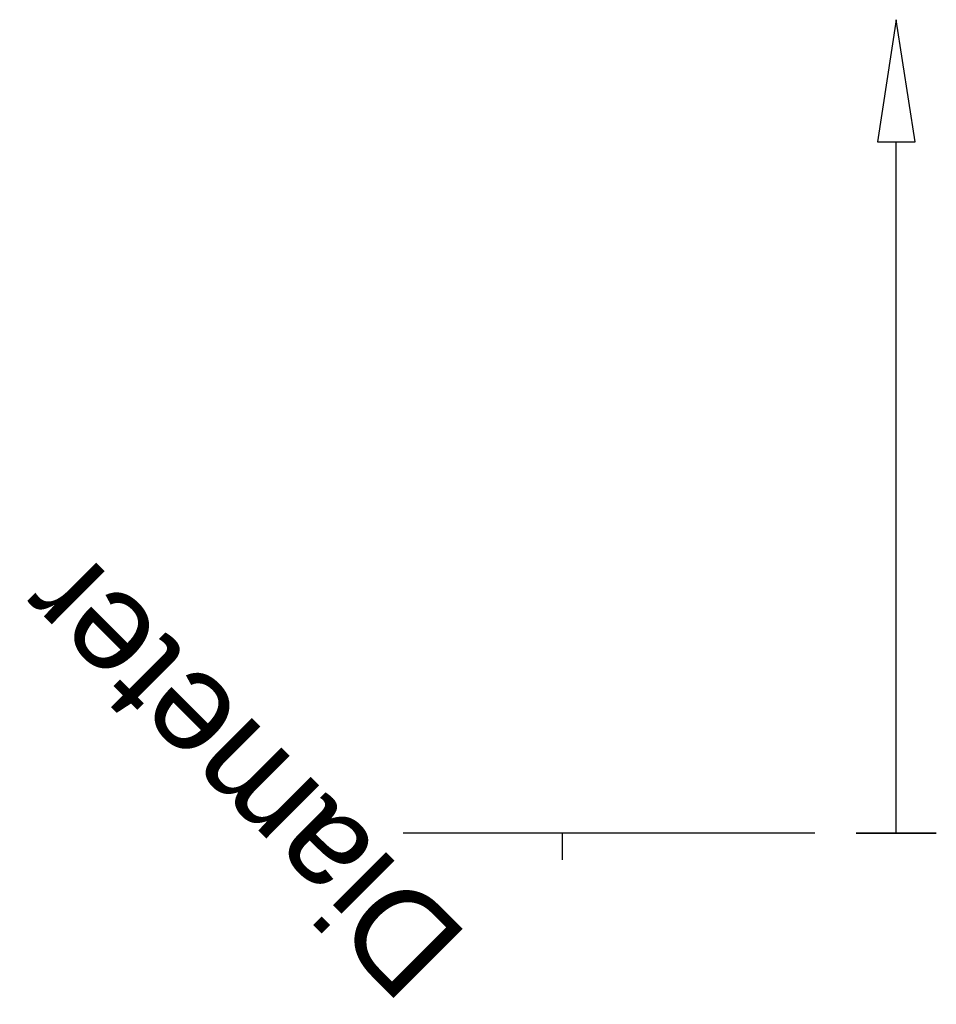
# Model space of a CAD drawing. Header units: millimetres. Extents: x -131 to 6, y -26 to 122.
import ezdxf

# ---------------------------------------------------------------- set-up
doc = ezdxf.new("R2010")
doc.units = ezdxf.units.MM
doc.layers.add('P-SANR-FIXT', color=7, linetype='Continuous', lineweight=30)
doc.styles.add('Arial', font='arial.ttf', dxfattribs={"height": 14.6304})

msp = doc.modelspace()

# ---------------------------------------------------------------- linework, layer by layer
at = {"color": 5, "lineweight": 30, "true_color": 0x0000ff}
msp.add_line((0, 0, 500), (0, 103.63, 500), dxfattribs=at)
at = {"color": 1, "lineweight": 30, "true_color": 0xff0000}
for p, q in [((-48.02, 0, 518.94), (-73.9, 0, 493.06)), ((-48.02, 0, 506.94), (-73.9, 0, 481.06)), ((-12.19, 0, 506), (-73.15, 0, 506)), ((-12.19, 0, 494), (-73.15, 0, 494)), ((-60.96, 0, 494), (-60.96, 0, 506))]:
    msp.add_line(p, q, dxfattribs=at)
at = {"color": 96, "lineweight": 30, "true_color": 0x007f00}
for p, q in [((6, 0, 500), (-6, 0, 500)), ((0, 0, 494), (0, 0, 506))]:
    msp.add_line(p, q, dxfattribs=at)
at = {"color": 5, "lineweight": 30, "true_color": 0x0000ff}
msp.add_polyline3d([(0, 121.92, 500), (-2.83, 103.63, 502.83), (2.83, 103.63, 497.17), (0, 121.92, 500)], dxfattribs=at)
at = {"color": 96, "lineweight": 30, "true_color": 0x007f00, "extrusion": (0, 1, 0)}
msp.add_circle((0, 500), 6, dxfattribs=at)
at = {"layer": 'P-SANR-FIXT'}
for p, q in [((-50, -4, 980), (-50, 0, 980)), ((-50, 0, 952.37), (-50, 0, 954.65))]:
    msp.add_line(p, q, dxfattribs=at)

# ---------------------------------------------------------------- next in the draw order: texts
at = {"color": 5, "lineweight": 30, "true_color": 0x0000ff, "insert": (-103.46, 3.44, 533.75), "char_height": 14.63, "width": 99.2058, "attachment_point": 2, "rotation": 135, "line_spacing_factor": 0.941778, "style": 'Arial', "bg_fill": 3, "box_fill_scale": 1.25, "bg_fill_color": 256, "bg_fill_true_color": 13158600, "bg_fill_transparency": 0}
msp.add_mtext('Diameter', dxfattribs=at)

doc.saveas('drawing.dxf')
